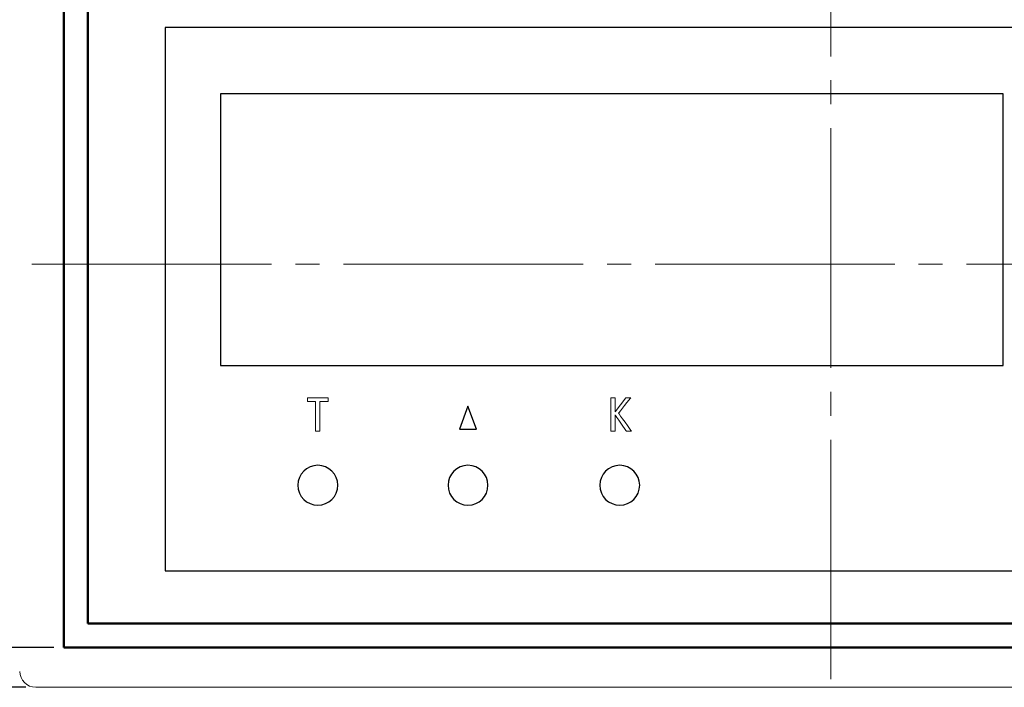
# Model space of a CAD drawing. Header units: millimetres. Extents: x 0 to 420, y 0 to 297.
# Tile 22 of 31: x 61 to 123, y 178 to 220. Entities that reach past the tile are written whole.
import ezdxf
from ezdxf.lldxf.tags import DXFTag

# ---------------------------------------------------------------- set-up
doc = ezdxf.new("R2010")
doc.units = ezdxf.units.MM
doc.linetypes.add('K5LT_AXLED', pattern=[19.5, 15, -1.5, 1.5, -1.5])
doc.layers.get('0').update_dxf_attribs({"color": 255})
doc.layers.add('0 VIEW4', color=7, linetype='Continuous')
doc.layers.add('dim', color=251, linetype='Continuous')
doc.layers.add('main', color=5, linetype='Continuous', lineweight=50)
doc.styles.get("Standard").update_dxf_attribs({"font": 'win_eskd.shx', "width": 0.8, "oblique": 15})
tags = doc.linetypes.add('New Line6', pattern=[0.5, 0.2, -0.3]).pattern_tags.tags
tags[6:7] = [DXFTag(74, 4), DXFTag(75, 0), DXFTag(340, '0'), DXFTag(46, 1.0), DXFTag(50, 0.0), DXFTag(44, 0.0), DXFTag(45, 0.0)]
tags[4:5] = [DXFTag(74, 4), DXFTag(75, 0), DXFTag(340, '0'), DXFTag(46, 1.0), DXFTag(50, 0.0), DXFTag(44, 0.0), DXFTag(45, 0.0)]
doc.dimstyles.new('ISO-25', dxfattribs={"dimtxt": 3.5, "dimasz": 3.5, "dimexe": 1.25, "dimexo": 0.625, "dimtad": 1, "dimtxsty": 'Standard', "dimcen": 2.5, "dimadec": 0, "dimazin": 0, "dimtfac": 1, "dimtmove": 0, "dimatfit": 3, "dimfxl": 1, "dimarcsym": 0})

# ---------------------------------------------------------------- blocks, each defined once
blk = doc.blocks.new('*D2')
at = {"layer": 'Defpoints', "color": 0, "transparency": 16777216}
for p in [(52.052, 228.673), (63.991, 228.673), (63.991, 180.673)]:
    blk.add_point(p, dxfattribs=at)
at = {"layer": 'dim', "color": 0, "lineweight": -2, "transparency": 16777216}
for p, q in [((63.366, 228.673), (50.802, 228.673)), ((52.052, 184.173), (52.052, 225.173)), ((63.366, 180.673), (50.802, 180.673))]:
    blk.add_line(p, q, dxfattribs=at)
at = {"layer": 'dim', "color": 0, "transparency": 16777216}
for points in [[(51.469, 225.173), (52.636, 225.173), (52.052, 228.673)], [(51.469, 184.173), (52.636, 184.173), (52.052, 180.673)]]:
    blk.add_solid(points, dxfattribs=at)
at = {"layer": 'dim', "color": 0, "transparency": 16777216, "insert": (49.677, 204.673), "char_height": 3.5, "attachment_point": 5, "rotation": 90}
blk.add_mtext('48', dxfattribs=at)
blk = doc.blocks.new('*D29')
at = {"layer": 'Defpoints', "color": 0, "transparency": 16777216}
for p in [(58.47, 252.973), (58.47, 208.923), (165.511, 208.923)]:
    blk.add_point(p, dxfattribs=at)
at = {"layer": 'dim', "color": 0, "lineweight": -2, "transparency": 16777216}
for p, q in [((58.47, 209.548), (58.47, 254.223)), ((165.511, 209.548), (165.511, 254.223)), ((162.011, 252.973), (61.97, 252.973))]:
    blk.add_line(p, q, dxfattribs=at)
at = {"layer": 'dim', "color": 0, "transparency": 16777216}
for points in [[(61.97, 253.557), (61.97, 252.39), (58.47, 252.973)], [(162.011, 253.557), (162.011, 252.39), (165.511, 252.973)]]:
    blk.add_solid(points, dxfattribs=at)
at = {"layer": 'dim', "color": 0, "transparency": 16777216, "insert": (111.991, 255.348), "char_height": 3.5, "attachment_point": 5}
blk.add_mtext('108', dxfattribs=at)
blk = doc.blocks.new('*D30')
at = {"layer": 'Defpoints', "color": 0, "transparency": 16777216}
for p in [(62.241, 231.173), (43.778, 178.173), (62.241, 178.173)]:
    blk.add_point(p, dxfattribs=at)
at = {"layer": 'dim', "color": 0, "lineweight": -2, "transparency": 16777216}
for p, q in [((61.616, 231.173), (42.528, 231.173)), ((43.778, 227.673), (43.778, 181.673)), ((61.616, 178.173), (42.528, 178.173))]:
    blk.add_line(p, q, dxfattribs=at)
at = {"layer": 'dim', "color": 0, "transparency": 16777216}
for points in [[(43.194, 227.673), (44.361, 227.673), (43.778, 231.173)], [(43.194, 181.673), (44.361, 181.673), (43.778, 178.173)]]:
    blk.add_solid(points, dxfattribs=at)
at = {"layer": 'dim', "color": 0, "transparency": 16777216, "insert": (41.403, 204.673), "char_height": 3.5, "attachment_point": 5, "rotation": 90}
blk.add_mtext('53', dxfattribs=at)

msp = doc.modelspace()

# ---------------------------------------------------------------- linework, layer by layer
at = {"color": 7, "linetype": 'New Line6', "lineweight": 15, "ltscale": 5}
msp.add_line((62.241, 178.173), (161.741, 178.173), dxfattribs=at)
msp.add_arc((62.241, 179.173), 1, 180, 270, dxfattribs=at)
at = {"lineweight": 30}
for points, knots in [([(137.344, 219.469), (137.344, 219.469), (137.344, 219.469), (70.344, 219.469), (70.344, 219.469)], [0.4, 0.4, 0.4, 0.4, 0.4, 0.6, 0.6, 0.6, 0.6]), ([(70.344, 219.469), (70.344, 219.469), (70.344, 219.469), (70.344, 185.468), (70.344, 185.468)], [0.6, 0.6, 0.6, 0.6, 0.6, 1, 1, 1, 1]), ([(89.289, 195.782), (89.289, 195.782), (89.289, 195.782), (88.759, 194.332), (88.759, 194.332)], [0.5, 0.5, 0.5, 0.5, 0.5, 1, 1, 1, 1]), ([(89.819, 194.332), (89.819, 194.332), (89.819, 194.332), (89.289, 195.782), (89.289, 195.782)], [0.25, 0.25, 0.25, 0.25, 0.25, 0.5, 0.5, 0.5, 0.5])]:
    msp.add_open_spline(points, degree=3, knots=knots, dxfattribs=at)
at = {"color": 1}
for points, knots in [([(122.789, 215.323), (122.789, 215.323), (122.789, 215.323), (73.789, 215.323), (73.789, 215.323)], [0.4, 0.4, 0.4, 0.4, 0.4, 0.6, 0.6, 0.6, 0.6]), ([(73.789, 215.323), (73.789, 215.323), (73.789, 215.323), (73.789, 198.323), (73.789, 198.323)], [0.6, 0.6, 0.6, 0.6, 0.6, 1, 1, 1, 1]), ([(122.789, 198.323), (122.789, 198.323), (122.789, 198.323), (122.789, 215.323), (122.789, 215.323)], [0.2, 0.2, 0.2, 0.2, 0.2, 0.4, 0.4, 0.4, 0.4])]:
    msp.add_open_spline(points, degree=3, knots=knots, dxfattribs=at)
msp.add_open_spline([(73.789, 198.323), (73.789, 198.323), (122.789, 198.323), (122.789, 198.323)], degree=3, dxfattribs=at)
at = {"lineweight": 0}
for points, knots in [([(80.537, 196.303), (80.537, 196.303), (80.537, 196.303), (79.238, 196.303), (79.238, 196.303)], [0.5555556, 0.5555556, 0.5555556, 0.5555556, 0.5555556, 0.6666667, 0.6666667, 0.6666667, 0.6666667]), ([(79.238, 196.303), (79.238, 196.303), (79.238, 196.303), (79.238, 196.066), (79.238, 196.066)], [0.6666667, 0.6666667, 0.6666667, 0.6666667, 0.6666667, 0.7777778, 0.7777778, 0.7777778, 0.7777778]), ([(79.238, 196.066), (79.238, 196.066), (79.238, 196.066), (79.754, 196.066), (79.754, 196.066)], [0.7777778, 0.7777778, 0.7777778, 0.7777778, 0.7777778, 1, 1, 1, 1]), ([(80.021, 194.204), (80.021, 194.204), (80.021, 194.204), (80.021, 196.066), (80.021, 196.066)], [0.2222222, 0.2222222, 0.2222222, 0.2222222, 0.2222222, 0.3333333, 0.3333333, 0.3333333, 0.3333333]), ([(80.021, 196.066), (80.021, 196.066), (80.021, 196.066), (80.537, 196.066), (80.537, 196.066)], [0.3333333, 0.3333333, 0.3333333, 0.3333333, 0.3333333, 0.4444444, 0.4444444, 0.4444444, 0.4444444]), ([(80.537, 196.066), (80.537, 196.066), (80.537, 196.066), (80.537, 196.303), (80.537, 196.303)], [0.4444444, 0.4444444, 0.4444444, 0.4444444, 0.4444445, 0.5555556, 0.5555556, 0.5555556, 0.5555556]), ([(98.501, 196.305), (98.501, 196.305), (98.501, 196.305), (98.234, 196.305), (98.234, 196.305)], [0.08333333, 0.08333333, 0.08333333, 0.08333333, 0.08333334, 0.16666667, 0.16666667, 0.16666667, 0.16666667]), ([(98.234, 196.305), (98.234, 196.305), (98.234, 196.305), (98.234, 194.206), (98.234, 194.206)], [0.16666667, 0.16666667, 0.16666667, 0.16666667, 0.16666668, 0.25, 0.25, 0.25, 0.25]), ([(99.173, 196.305), (99.173, 196.305), (99.173, 196.305), (98.501, 195.411), (98.501, 195.411)], [0.8333333, 0.8333333, 0.8333333, 0.8333333, 0.8333333, 1, 1, 1, 1]), ([(98.714, 195.333), (98.714, 195.333), (98.714, 195.333), (99.473, 196.305), (99.473, 196.305)], [0.66666667, 0.66666667, 0.66666667, 0.66666667, 0.66666668, 0.75, 0.75, 0.75, 0.75]), ([(99.473, 196.305), (99.473, 196.305), (99.473, 196.305), (99.173, 196.305), (99.173, 196.305)], [0.75, 0.75, 0.75, 0.75, 0.75000001, 0.83333333, 0.83333333, 0.83333333, 0.83333333]), ([(98.501, 194.206), (98.501, 194.206), (98.501, 194.206), (98.501, 195.231), (98.501, 195.231)], [0.33333333, 0.33333333, 0.33333333, 0.33333333, 0.33333334, 0.41666667, 0.41666667, 0.41666667, 0.41666667]), ([(98.501, 195.231), (98.501, 195.231), (98.501, 195.231), (99.203, 194.206), (99.203, 194.206)], [0.41666667, 0.41666667, 0.41666667, 0.41666667, 0.41666668, 0.5, 0.5, 0.5, 0.5]), ([(99.524, 194.206), (99.524, 194.206), (99.524, 194.206), (98.714, 195.333), (98.714, 195.333)], [0.58333333, 0.58333333, 0.58333333, 0.58333333, 0.58333334, 0.66666667, 0.66666667, 0.66666667, 0.66666667]), ([(79.754, 194.204), (79.754, 194.204), (79.754, 194.204), (80.021, 194.204), (80.021, 194.204)], [0.1111111, 0.1111111, 0.1111111, 0.1111111, 0.1111111, 0.2222222, 0.2222222, 0.2222222, 0.2222222]), ([(98.234, 194.206), (98.234, 194.206), (98.234, 194.206), (98.501, 194.206), (98.501, 194.206)], [0.25, 0.25, 0.25, 0.25, 0.25000001, 0.33333333, 0.33333333, 0.33333333, 0.33333333]), ([(99.203, 194.206), (99.203, 194.206), (99.203, 194.206), (99.524, 194.206), (99.524, 194.206)], [0.5, 0.5, 0.5, 0.5, 0.50000001, 0.58333333, 0.58333333, 0.58333333, 0.58333333])]:
    msp.add_open_spline(points, degree=3, knots=knots, dxfattribs=at)
for points in [[(79.754, 196.066), (79.754, 196.066), (79.754, 194.204), (79.754, 194.204)], [(98.501, 195.411), (98.501, 195.411), (98.501, 196.305), (98.501, 196.305)]]:
    msp.add_open_spline(points, degree=3, dxfattribs=at)
at = {"lineweight": 30}
for points in [[(88.759, 194.332), (88.759, 194.332), (89.819, 194.332), (89.819, 194.332)], [(70.344, 185.468), (70.344, 185.468), (137.344, 185.468), (137.344, 185.468)]]:
    msp.add_open_spline(points, degree=3, dxfattribs=at)
for points, knots in [([(79.889, 192.073), (79.889, 192.073), (79.201, 192.073), (78.639, 191.512), (78.639, 190.823), (78.639, 190.823), (78.639, 190.135), (79.201, 189.573), (79.889, 189.573)], [0.4, 0.4, 0.4, 0.4, 0.4, 0.6, 0.6, 0.6, 0.6, 1, 1, 1, 1]), ([(81.139, 190.823), (81.139, 190.823), (81.139, 191.512), (80.578, 192.073), (79.889, 192.073)], [0.2, 0.2, 0.2, 0.2, 0.2, 0.4, 0.4, 0.4, 0.4]), ([(89.289, 192.073), (89.289, 192.073), (88.601, 192.073), (88.039, 191.512), (88.039, 190.823), (88.039, 190.823), (88.039, 190.135), (88.601, 189.573), (89.289, 189.573)], [0.4, 0.4, 0.4, 0.4, 0.4, 0.6, 0.6, 0.6, 0.6, 1, 1, 1, 1]), ([(90.539, 190.823), (90.539, 190.823), (90.539, 191.512), (89.978, 192.073), (89.289, 192.073)], [0.2, 0.2, 0.2, 0.2, 0.2, 0.4, 0.4, 0.4, 0.4]), ([(98.789, 192.073), (98.789, 192.073), (98.101, 192.073), (97.539, 191.512), (97.539, 190.823), (97.539, 190.823), (97.539, 190.135), (98.101, 189.573), (98.789, 189.573)], [0.4, 0.4, 0.4, 0.4, 0.4, 0.6, 0.6, 0.6, 0.6, 1, 1, 1, 1]), ([(100.039, 190.823), (100.039, 190.823), (100.039, 191.512), (99.478, 192.073), (98.789, 192.073)], [0.2, 0.2, 0.2, 0.2, 0.2, 0.4, 0.4, 0.4, 0.4])]:
    msp.add_open_spline(points, degree=3, knots=knots)
for points in [[(79.889, 189.573), (80.578, 189.573), (81.139, 190.135), (81.139, 190.823)], [(89.289, 189.573), (89.978, 189.573), (90.539, 190.135), (90.539, 190.823)], [(98.789, 189.573), (99.478, 189.573), (100.039, 190.135), (100.039, 190.823)]]:
    msp.add_open_spline(points, degree=3)
at = {"layer": '0 VIEW4', "color": 4, "linetype": 'K5LT_AXLED', "lineweight": 18}
for p, q in [((111.991, 178.673), (111.991, 230.673)), ((61.997, 204.673), (161.985, 204.673))]:
    msp.add_line(p, q, dxfattribs=at)
at = {"layer": 'main'}
for p, q in [((63.991, 228.673), (63.991, 180.673)), ((65.491, 227.173), (65.491, 182.173)), ((65.491, 182.173), (158.491, 182.173)), ((63.991, 180.673), (159.991, 180.673))]:
    msp.add_line(p, q, dxfattribs=at)

# ---------------------------------------------------------------- dimensions: what is measured, and where the dimension line sits
at = {"layer": 'dim', "color": 2}
dim = msp.add_linear_dim(base=(58.47, 252.973), p1=(165.511, 208.923), p2=(58.47, 208.923), text='108', dimstyle='ISO-25', dxfattribs=at)
dim.commit()
dim.dimension.update_dxf_attribs({"geometry": '*D29', "text_midpoint": (111.991, 255.348)})
for base, p1, p2, picture, middle in [((43.778, 178.173), (62.241, 231.173), (62.241, 178.173), '*D30', (41.403, 204.673)), ((52.052, 228.673), (63.991, 180.673), (63.991, 228.673), '*D2', (49.677, 204.673))]:
    dim = msp.add_linear_dim(base=base, p1=p1, p2=p2, angle=90, dimstyle='ISO-25', dxfattribs=at)
    dim.commit()
    dim.dimension.update_dxf_attribs({"geometry": picture, "text_midpoint": middle})

doc.saveas('drawing.dxf')
